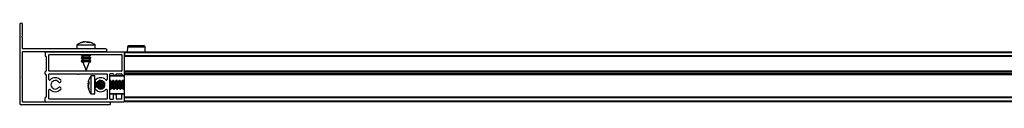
# Model space of a CAD drawing. Header units: millimetres. Extents: x 3234.056 to 3234.956, y 3470.282 to 3471.182.
# Tile 1 of 10: x 3234.056 to 3234.49, y 3470.282 to 3470.318. Entities that reach past the tile are written whole.
import ezdxf

# ---------------------------------------------------------------- set-up
doc = ezdxf.new("R2010")
doc.units = ezdxf.units.MM
doc.layers.add('SANINDUSA', color=3, linetype='Continuous')

msp = doc.modelspace()

# ---------------------------------------------------------------- linework, layer by layer
at = {"layer": 'SANINDUSA'}
for p, q in [((3234.055539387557, 3470.316906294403), (3234.055539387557, 3470.282106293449)), ((3234.056739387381, 3470.312059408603), (3234.056739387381, 3470.316906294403)), ((3234.056715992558, 3470.311995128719), (3234.056509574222, 3470.311749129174)), ((3234.056509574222, 3470.31136345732), (3234.056715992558, 3470.311117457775)), ((3234.056739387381, 3470.306306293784), (3234.056739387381, 3470.311053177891)), ((3234.093439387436, 3470.306206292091), (3234.056839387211, 3470.306206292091)), ((3234.056839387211, 3470.305006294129), (3234.093439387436, 3470.305006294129)), ((3234.080789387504, 3470.307929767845), (3234.080789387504, 3470.306206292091)), ((3234.080789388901, 3470.307929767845), (3234.088789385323, 3470.307929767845)), ((3234.081279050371, 3470.308267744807), (3234.080839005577, 3470.307924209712)), ((3234.082773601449, 3470.308927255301), (3234.084033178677, 3470.309260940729)), ((3234.0833360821, 3470.308927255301), (3234.082773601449, 3470.308927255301)), ((3234.083027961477, 3470.305006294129), (3234.082799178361, 3470.304856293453)), ((3234.082950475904, 3470.305006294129), (3234.082988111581, 3470.304980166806)), ((3234.084664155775, 3470.309260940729), (3234.0833360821, 3470.308927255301)), ((3234.084780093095, 3470.309260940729), (3234.084081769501, 3470.309063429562)), ((3234.085638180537, 3470.308927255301), (3234.084664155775, 3470.309260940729)), ((3234.085494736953, 3470.309054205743), (3234.084780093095, 3470.309260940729)), ((3234.084798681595, 3470.309260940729), (3234.085497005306, 3470.309063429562)), ((3234.084914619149, 3470.309260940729), (3234.08491174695, 3470.309190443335)), ((3234.084914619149, 3470.309260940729), (3234.085508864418, 3470.309111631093)), ((3234.085477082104, 3470.308982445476), (3234.085545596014, 3470.309260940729)), ((3234.085545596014, 3470.309260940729), (3234.086423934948, 3470.308927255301)), ((3234.086423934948, 3470.308927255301), (3234.085638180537, 3470.308927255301)), ((3234.086625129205, 3470.308927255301), (3234.086242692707, 3470.308927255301)), ((3234.086474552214, 3470.304856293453), (3234.086703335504, 3470.305006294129)), ((3234.088789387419, 3470.306206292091), (3234.088789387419, 3470.307929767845)), ((3234.102998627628, 3470.306960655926), (3234.102980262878, 3470.304856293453)), ((3234.110858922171, 3470.306960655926), (3234.102998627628, 3470.306960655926)), ((3234.11087728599, 3470.304856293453), (3234.110858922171, 3470.306960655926)), ((3234.056739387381, 3470.294156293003), (3234.056739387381, 3470.304906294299)), ((3234.066739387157, 3470.304556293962), (3234.066739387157, 3470.303156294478)), ((3234.067039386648, 3470.304856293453), (3234.101439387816, 3470.304856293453)), ((3234.067139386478, 3470.302856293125), (3234.067039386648, 3470.302856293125)), ((3234.06723938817, 3470.302756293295), (3234.06723938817, 3470.296456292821)), ((3234.068439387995, 3470.296456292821), (3234.068439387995, 3470.303556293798)), ((3234.068539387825, 3470.303656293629), (3234.100439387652, 3470.303656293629)), ((3234.082745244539, 3470.302348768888), (3234.082988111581, 3470.302180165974)), ((3234.082745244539, 3470.300948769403), (3234.082988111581, 3470.30078016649)), ((3234.08310422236, 3470.303656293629), (3234.082757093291, 3470.303428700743)), ((3234.083342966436, 3470.302412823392), (3234.082757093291, 3470.302028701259)), ((3234.083342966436, 3470.301012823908), (3234.082757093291, 3470.300628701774)), ((3234.083329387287, 3470.302671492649), (3234.082757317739, 3470.302449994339)), ((3234.083329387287, 3470.301271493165), (3234.082757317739, 3470.301049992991)), ((3234.08277046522, 3470.303290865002), (3234.083380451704, 3470.303042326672)), ((3234.08277046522, 3470.301890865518), (3234.083380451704, 3470.301642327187)), ((3234.082878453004, 3470.303656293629), (3234.082988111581, 3470.303580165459)), ((3234.083329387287, 3470.303081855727), (3234.083329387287, 3470.302403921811)), ((3234.083329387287, 3470.301681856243), (3234.083329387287, 3470.301003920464)), ((3234.086808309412, 3470.30242172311), (3234.08619832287, 3470.302670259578)), ((3234.086808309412, 3470.301021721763), (3234.08619832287, 3470.301270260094)), ((3234.086249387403, 3470.303308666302), (3234.086779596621, 3470.303656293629)), ((3234.086249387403, 3470.302649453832), (3234.086249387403, 3470.303343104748)), ((3234.086249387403, 3470.303041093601), (3234.086821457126, 3470.303262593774)), ((3234.086249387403, 3470.301908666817), (3234.086821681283, 3470.302283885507)), ((3234.086249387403, 3470.301249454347), (3234.086249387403, 3470.301943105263)), ((3234.086249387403, 3470.301641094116), (3234.086821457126, 3470.30186259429)), ((3234.086249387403, 3470.30050866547), (3234.086821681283, 3470.300883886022)), ((3234.086522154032, 3470.304887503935), (3234.086622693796, 3470.304856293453)), ((3234.086700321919, 3470.304856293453), (3234.086590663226, 3470.304932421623)), ((3234.086833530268, 3470.303363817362), (3234.086590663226, 3470.303532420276)), ((3234.086833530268, 3470.301963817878), (3234.086590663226, 3470.302132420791)), ((3234.086833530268, 3470.300563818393), (3234.086590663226, 3470.300732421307)), ((3234.100539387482, 3470.303556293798), (3234.100539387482, 3470.296456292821)), ((3234.101739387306, 3470.304856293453), (3234.101739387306, 3470.304556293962)), ((3234.101739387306, 3470.304856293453), (3234.931739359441, 3470.304856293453)), ((3234.101739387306, 3470.304556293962), (3234.931739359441, 3470.304556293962)), ((3234.101739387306, 3470.304556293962), (3234.101739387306, 3470.303156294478)), ((3234.101739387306, 3470.294956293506), (3234.101739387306, 3470.304556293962)), ((3234.931739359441, 3470.303156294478), (3234.101739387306, 3470.303156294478)), ((3234.931739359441, 3470.302856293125), (3234.101739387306, 3470.302856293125)), ((3234.931739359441, 3470.302756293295), (3234.101739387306, 3470.302756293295)), ((3234.067039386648, 3470.296356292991), (3234.067139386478, 3470.296356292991)), ((3234.100439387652, 3470.296356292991), (3234.068539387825, 3470.296356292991)), ((3234.08277046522, 3470.300490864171), (3234.083452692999, 3470.300212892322)), ((3234.083389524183, 3470.300253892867), (3234.084789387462, 3470.296706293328)), ((3234.086249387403, 3470.300406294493), (3234.083619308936, 3470.300406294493)), ((3234.084789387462, 3470.296706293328), (3234.086249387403, 3470.300406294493)), ((3234.086172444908, 3470.300211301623), (3234.086821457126, 3470.300462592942)), ((3234.086249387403, 3470.300406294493), (3234.086249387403, 3470.300543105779)), ((3234.101739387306, 3470.296456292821), (3234.931739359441, 3470.296456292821)), ((3234.101739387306, 3470.296356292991), (3234.931739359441, 3470.296356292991)), ((3234.056739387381, 3470.282806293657), (3234.056739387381, 3470.293556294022)), ((3234.066739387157, 3470.295156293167), (3234.066739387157, 3470.2960562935)), ((3234.067139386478, 3470.294856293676), (3234.067039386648, 3470.294856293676)), ((3234.06723938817, 3470.294756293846), (3234.06723938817, 3470.28495629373)), ((3234.068439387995, 3470.292660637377), (3234.068439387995, 3470.295056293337)), ((3234.068539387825, 3470.295156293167), (3234.08093938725, 3470.295156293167)), ((3234.081539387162, 3470.295156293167), (3234.093939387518, 3470.295156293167)), ((3234.085897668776, 3470.292153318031), (3234.085811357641, 3470.291769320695)), ((3234.085997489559, 3470.292430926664), (3234.085997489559, 3470.292510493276)), ((3234.086982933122, 3470.294292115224), (3234.086803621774, 3470.294046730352)), ((3234.088718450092, 3470.294356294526), (3234.086994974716, 3470.294356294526)), ((3234.086994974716, 3470.286356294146), (3234.086994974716, 3470.294356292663)), ((3234.088718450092, 3470.286356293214), (3234.088718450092, 3470.294356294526)), ((3234.088719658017, 3470.291994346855), (3234.088718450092, 3470.292016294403)), ((3234.091015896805, 3470.292243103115), (3234.090851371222, 3470.29181629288)), ((3234.091101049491, 3470.292251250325), (3234.0908868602, 3470.291764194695)), ((3234.09102821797, 3470.292085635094), (3234.091041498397, 3470.292245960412)), ((3234.091664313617, 3470.29181629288), (3234.091403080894, 3470.292249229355)), ((3234.094039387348, 3470.295056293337), (3234.094039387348, 3470.292660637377)), ((3234.095239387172, 3470.284156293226), (3234.095239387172, 3470.295056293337)), ((3234.101739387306, 3470.294156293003), (3234.095239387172, 3470.294156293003)), ((3234.095272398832, 3470.292389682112), (3234.095239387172, 3470.292304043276)), ((3234.095349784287, 3470.29236207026), (3234.095239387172, 3470.292111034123)), ((3234.096739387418, 3470.295156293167), (3234.095339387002, 3470.295156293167)), ((3234.095370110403, 3470.292401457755), (3234.09537006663, 3470.292401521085)), ((3234.101739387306, 3470.294356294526), (3234.095439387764, 3470.294356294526)), ((3234.095864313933, 3470.29181629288), (3234.095528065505, 3470.292373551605)), ((3234.096672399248, 3470.292389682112), (3234.096451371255, 3470.29181629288)), ((3234.096749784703, 3470.29236207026), (3234.096486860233, 3470.291764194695)), ((3234.096770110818, 3470.292401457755), (3234.096770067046, 3470.292401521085)), ((3234.096839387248, 3470.294956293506), (3234.096839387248, 3470.295056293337)), ((3234.097264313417, 3470.29181629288), (3234.09692806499, 3470.292373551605)), ((3234.098072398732, 3470.292389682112), (3234.097851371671, 3470.29181629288)), ((3234.098149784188, 3470.29236207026), (3234.097886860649, 3470.291764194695)), ((3234.098039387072, 3470.295056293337), (3234.098039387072, 3470.294956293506)), ((3234.098139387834, 3470.295156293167), (3234.100439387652, 3470.295156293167)), ((3234.098170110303, 3470.292401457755), (3234.098170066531, 3470.292401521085)), ((3234.098664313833, 3470.29181629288), (3234.098328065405, 3470.292373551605)), ((3234.099472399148, 3470.292389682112), (3234.099251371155, 3470.29181629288)), ((3234.099549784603, 3470.29236207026), (3234.099286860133, 3470.291764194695)), ((3234.099570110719, 3470.292401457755), (3234.099570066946, 3470.292401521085)), ((3234.100064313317, 3470.29181629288), (3234.09972806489, 3470.292373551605)), ((3234.100539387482, 3470.294956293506), (3234.100539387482, 3470.295056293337)), ((3234.100872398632, 3470.292389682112), (3234.100651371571, 3470.29181629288)), ((3234.100949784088, 3470.29236207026), (3234.100686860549, 3470.291764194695)), ((3234.100970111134, 3470.292401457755), (3234.100970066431, 3470.292401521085)), ((3234.101464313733, 3470.29181629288), (3234.101128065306, 3470.292373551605)), ((3234.101739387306, 3470.2960562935), (3234.931739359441, 3470.2960562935)), ((3234.101739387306, 3470.2960562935), (3234.101739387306, 3470.295156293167)), ((3234.931739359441, 3470.295156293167), (3234.101739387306, 3470.295156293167)), ((3234.101739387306, 3470.294956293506), (3234.101739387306, 3470.294856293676)), ((3234.931739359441, 3470.294856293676), (3234.101739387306, 3470.294856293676)), ((3234.101739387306, 3470.294856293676), (3234.101739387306, 3470.294756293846)), ((3234.931739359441, 3470.294756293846), (3234.101739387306, 3470.294756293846)), ((3234.101739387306, 3470.285756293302), (3234.101739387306, 3470.294756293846)), ((3234.068439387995, 3470.284156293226), (3234.068439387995, 3470.288051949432)), ((3234.085805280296, 3470.291678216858), (3234.085663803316, 3470.29106561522)), ((3234.085663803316, 3470.29106561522), (3234.085997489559, 3470.291626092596)), ((3234.085663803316, 3470.290646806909), (3234.085764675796, 3470.291097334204)), ((3234.085663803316, 3470.290544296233), (3234.085794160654, 3470.291089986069)), ((3234.085997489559, 3470.290988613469), (3234.085663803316, 3470.29106561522)), ((3234.085997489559, 3470.290734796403), (3234.085663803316, 3470.2900657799)), ((3234.085663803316, 3470.290646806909), (3234.085940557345, 3470.290620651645)), ((3234.085663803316, 3470.290378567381), (3234.08587982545, 3470.289643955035)), ((3234.085857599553, 3470.289638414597), (3234.085663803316, 3470.290334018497)), ((3234.085663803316, 3470.290270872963), (3234.085830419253, 3470.289631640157)), ((3234.085663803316, 3470.290168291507), (3234.085794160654, 3470.289622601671)), ((3234.085663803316, 3470.2900657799), (3234.085997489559, 3470.288575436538)), ((3234.085997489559, 3470.288202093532), (3234.085663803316, 3470.28964697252)), ((3234.085828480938, 3470.289072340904), (3234.085663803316, 3470.289590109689)), ((3234.085678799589, 3470.289569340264), (3234.085821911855, 3470.288913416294)), ((3234.085997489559, 3470.291626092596), (3234.085997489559, 3470.290734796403)), ((3234.085997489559, 3470.288575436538), (3234.085997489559, 3470.288202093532)), ((3234.088718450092, 3470.288696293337), (3234.088719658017, 3470.288718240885)), ((3234.088918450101, 3470.291509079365), (3234.088918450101, 3470.289203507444)), ((3234.090264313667, 3470.29181629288), (3234.090189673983, 3470.291939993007)), ((3234.090909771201, 3470.29181629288), (3234.090229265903, 3470.29181629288)), ((3234.090334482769, 3470.28868562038), (3234.090450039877, 3470.288948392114)), ((3234.090392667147, 3470.288655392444), (3234.090485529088, 3470.288896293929)), ((3234.090401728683, 3470.288896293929), (3234.091072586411, 3470.288896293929)), ((3234.091018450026, 3470.288998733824), (3234.091051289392, 3470.288931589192)), ((3234.091051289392, 3470.288931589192), (3234.09133658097, 3470.288458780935)), ((3234.092309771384, 3470.29181629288), (3234.09162926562, 3470.29181629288)), ((3234.091653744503, 3470.288502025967), (3234.091850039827, 3470.288948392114)), ((3234.091742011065, 3470.288523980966), (3234.091885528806, 3470.288896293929)), ((3234.091801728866, 3470.288896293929), (3234.092455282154, 3470.288896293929)), ((3234.092297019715, 3470.291934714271), (3234.092251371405, 3470.29181629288)), ((3234.092346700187, 3470.291900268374), (3234.092286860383, 3470.291764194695)), ((3234.092418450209, 3470.288998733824), (3234.092451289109, 3470.288931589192)), ((3234.092451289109, 3470.288931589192), (3234.092466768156, 3470.288905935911)), ((3234.094039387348, 3470.288051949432), (3234.094039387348, 3470.284156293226)), ((3234.095239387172, 3470.28895299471), (3234.095251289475, 3470.288931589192)), ((3234.095239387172, 3470.288896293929), (3234.095272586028, 3470.288896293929)), ((3234.095251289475, 3470.288931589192), (3234.095608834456, 3470.288339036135)), ((3234.095766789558, 3470.288311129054), (3234.09576683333, 3470.288311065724)), ((3234.095787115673, 3470.288350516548), (3234.096050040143, 3470.288948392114)), ((3234.096509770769, 3470.29181629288), (3234.09582926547, 3470.29181629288)), ((3234.095864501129, 3470.288322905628), (3234.096085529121, 3470.288896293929)), ((3234.096001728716, 3470.288896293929), (3234.096672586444, 3470.288896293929)), ((3234.096618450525, 3470.288998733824), (3234.096651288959, 3470.288931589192)), ((3234.096651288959, 3470.288931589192), (3234.097008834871, 3470.288339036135)), ((3234.097166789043, 3470.288311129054), (3234.097166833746, 3470.288311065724)), ((3234.097187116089, 3470.288350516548), (3234.097450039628, 3470.288948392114)), ((3234.097909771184, 3470.29181629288), (3234.097229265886, 3470.29181629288)), ((3234.097264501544, 3470.288322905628), (3234.097485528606, 3470.288896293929)), ((3234.097401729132, 3470.288896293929), (3234.098072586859, 3470.288896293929)), ((3234.098018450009, 3470.288998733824), (3234.098051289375, 3470.288931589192)), ((3234.098051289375, 3470.288931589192), (3234.098408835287, 3470.288339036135)), ((3234.098566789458, 3470.288311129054), (3234.098566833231, 3470.288311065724)), ((3234.098587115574, 3470.288350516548), (3234.098850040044, 3470.288948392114)), ((3234.0993097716, 3470.29181629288), (3234.098629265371, 3470.29181629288)), ((3234.098664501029, 3470.288322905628), (3234.098885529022, 3470.288896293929)), ((3234.098801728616, 3470.288896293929), (3234.099472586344, 3470.288896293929)), ((3234.099418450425, 3470.288998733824), (3234.099451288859, 3470.288931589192)), ((3234.099451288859, 3470.288931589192), (3234.099808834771, 3470.288339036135)), ((3234.099966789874, 3470.288311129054), (3234.099966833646, 3470.288311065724)), ((3234.099987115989, 3470.288350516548), (3234.100250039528, 3470.288948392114)), ((3234.100709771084, 3470.29181629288), (3234.100029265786, 3470.29181629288)), ((3234.100064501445, 3470.288322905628), (3234.100285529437, 3470.288896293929)), ((3234.100201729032, 3470.288896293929), (3234.10087258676, 3470.288896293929)), ((3234.10081844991, 3470.288998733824), (3234.100851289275, 3470.288931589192)), ((3234.100851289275, 3470.288931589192), (3234.101208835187, 3470.288339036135)), ((3234.101366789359, 3470.288311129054), (3234.101366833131, 3470.288311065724)), ((3234.101387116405, 3470.288350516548), (3234.101650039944, 3470.288948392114)), ((3234.101739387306, 3470.29181629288), (3234.101429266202, 3470.29181629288)), ((3234.101464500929, 3470.288322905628), (3234.101685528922, 3470.288896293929)), ((3234.101601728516, 3470.288896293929), (3234.101739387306, 3470.288896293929)), ((3234.066739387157, 3470.283156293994), (3234.066739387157, 3470.284556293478)), ((3234.067039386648, 3470.2848562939), (3234.067139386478, 3470.2848562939)), ((3234.093939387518, 3470.284056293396), (3234.068539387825, 3470.284056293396)), ((3234.086801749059, 3470.28666147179), (3234.086998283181, 3470.286408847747)), ((3234.086826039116, 3470.286620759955), (3234.087000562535, 3470.286404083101)), ((3234.086994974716, 3470.286356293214), (3234.088718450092, 3470.286356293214)), ((3234.095239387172, 3470.286556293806), (3234.101739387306, 3470.286556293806)), ((3234.095339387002, 3470.284056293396), (3234.096739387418, 3470.284056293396)), ((3234.095439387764, 3470.286356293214), (3234.101739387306, 3470.286356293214)), ((3234.096839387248, 3470.284156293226), (3234.096839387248, 3470.285756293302)), ((3234.098039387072, 3470.285756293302), (3234.098039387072, 3470.284156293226)), ((3234.100439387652, 3470.284056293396), (3234.098139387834, 3470.284056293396)), ((3234.100539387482, 3470.284156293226), (3234.100539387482, 3470.285756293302)), ((3234.101739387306, 3470.283156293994), (3234.101739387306, 3470.285756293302)), ((3234.101739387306, 3470.28495629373), (3234.931739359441, 3470.28495629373)), ((3234.931739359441, 3470.2848562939), (3234.101739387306, 3470.2848562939)), ((3234.931739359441, 3470.284556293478), (3234.101739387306, 3470.284556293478)), ((3234.101739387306, 3470.283156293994), (3234.101739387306, 3470.284556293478)), ((3234.095239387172, 3470.281506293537), (3234.056139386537, 3470.281506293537)), ((3234.094939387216, 3470.282706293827), (3234.056839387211, 3470.282706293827)), ((3234.067039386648, 3470.282856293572), (3234.101439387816, 3470.282856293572)), ((3234.095539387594, 3470.281806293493), (3234.095539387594, 3470.282106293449)), ((3234.931739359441, 3470.283156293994), (3234.101739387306, 3470.283156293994)), ((3234.101739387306, 3470.283156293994), (3234.101739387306, 3470.282856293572)), ((3234.931739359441, 3470.282856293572), (3234.101739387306, 3470.282856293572))]:
    msp.add_line(p, q, dxfattribs=at)
at = {"layer": 'SANINDUSA', "flags": 128}
for points in [[(3234.082805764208, 3470.304856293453), (3234.083081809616, 3470.304956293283), (3234.083274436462, 3470.305006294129)], [(3234.082745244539, 3470.302348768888), (3234.082704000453, 3470.30240041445), (3234.082858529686, 3470.302475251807), (3234.083307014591, 3470.302501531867), (3234.083329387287, 3470.302501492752)], [(3234.082745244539, 3470.300948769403), (3234.082704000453, 3470.301000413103), (3234.082858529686, 3470.301075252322), (3234.083307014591, 3470.301101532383), (3234.083329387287, 3470.301101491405)], [(3234.08277046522, 3470.303290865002), (3234.082729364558, 3470.303312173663), (3234.082750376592, 3470.303424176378), (3234.083081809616, 3470.303556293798), (3234.083504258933, 3470.303656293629)], [(3234.08277046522, 3470.301890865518), (3234.082729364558, 3470.301912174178), (3234.082750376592, 3470.302024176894), (3234.083081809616, 3470.302156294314), (3234.083673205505, 3470.302288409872), (3234.084434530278, 3470.30240041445), (3234.085249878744, 3470.302475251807), (3234.085995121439, 3470.302501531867), (3234.086556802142, 3470.302475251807), (3234.086849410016, 3470.30240041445), (3234.086828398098, 3470.302288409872), (3234.086821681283, 3470.302283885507)], [(3234.08277046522, 3470.300490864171), (3234.082729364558, 3470.300512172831), (3234.082750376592, 3470.300624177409), (3234.083081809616, 3470.300756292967), (3234.083673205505, 3470.300888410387), (3234.084434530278, 3470.301000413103), (3234.085249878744, 3470.301075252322), (3234.085995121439, 3470.301101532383), (3234.086556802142, 3470.301075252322), (3234.086849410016, 3470.301000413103), (3234.086828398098, 3470.300888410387), (3234.086821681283, 3470.300883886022)], [(3234.08358558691, 3470.302506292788), (3234.083343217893, 3470.302412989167), (3234.083342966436, 3470.302412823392)], [(3234.08358558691, 3470.301106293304), (3234.083343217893, 3470.301012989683), (3234.083342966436, 3470.301012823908)], [(3234.083619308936, 3470.303206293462), (3234.084028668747, 3470.303299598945), (3234.08456197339, 3470.303379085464), (3234.085135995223, 3470.303432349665), (3234.08566115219, 3470.303451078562), (3234.086055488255, 3470.303432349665), (3234.08625746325, 3470.303379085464), (3234.086249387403, 3470.30330947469)], [(3234.083619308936, 3470.301806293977), (3234.084028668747, 3470.301899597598), (3234.08456197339, 3470.30197908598), (3234.085135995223, 3470.302032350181), (3234.08566115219, 3470.302051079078), (3234.086055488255, 3470.302032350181), (3234.08625746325, 3470.30197908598), (3234.086249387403, 3470.301909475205)], [(3234.083619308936, 3470.300406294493), (3234.084028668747, 3470.300499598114), (3234.08456197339, 3470.300579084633), (3234.085135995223, 3470.300632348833), (3234.08566115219, 3470.30065107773), (3234.086055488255, 3470.300632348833), (3234.08625746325, 3470.300579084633), (3234.086249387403, 3470.300509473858)], [(3234.086522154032, 3470.303487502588), (3234.086711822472, 3470.303424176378), (3234.08687477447, 3470.303312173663), (3234.086821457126, 3470.303262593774)], [(3234.086522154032, 3470.302087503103), (3234.086711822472, 3470.302024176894), (3234.08687477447, 3470.301912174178), (3234.086821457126, 3470.30186259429)], [(3234.086522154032, 3470.300687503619), (3234.086711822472, 3470.300624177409), (3234.08687477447, 3470.300512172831), (3234.086821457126, 3470.300462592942)], [(3234.093872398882, 3470.292389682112), (3234.093924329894, 3470.292440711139), (3234.09393288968, 3470.292437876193)], [(3234.095239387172, 3470.291705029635), (3234.095249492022, 3470.291836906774), (3234.09532433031, 3470.292291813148), (3234.095436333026, 3470.292452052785), (3234.095528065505, 3470.292373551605)], [(3234.095239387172, 3470.292228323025), (3234.095249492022, 3470.292299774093), (3234.09532433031, 3470.292440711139), (3234.09537006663, 3470.292401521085)], [(3234.097187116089, 3470.288350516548), (3234.097100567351, 3470.288260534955), (3234.096968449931, 3470.288419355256), (3234.096836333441, 3470.288873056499), (3234.096724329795, 3470.289552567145), (3234.096649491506, 3470.290354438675), (3234.096623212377, 3470.291156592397), (3234.096649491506, 3470.291836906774), (3234.096724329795, 3470.292291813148), (3234.096836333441, 3470.292452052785), (3234.09692806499, 3470.292373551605)], [(3234.096628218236, 3470.292085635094), (3234.096649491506, 3470.292299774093), (3234.096724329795, 3470.292440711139), (3234.096770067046, 3470.292401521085)], [(3234.098587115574, 3470.288350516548), (3234.098500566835, 3470.288260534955), (3234.098368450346, 3470.288419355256), (3234.098236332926, 3470.288873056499), (3234.09812433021, 3470.289552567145), (3234.098049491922, 3470.290354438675), (3234.098023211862, 3470.291156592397), (3234.098049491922, 3470.291836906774), (3234.09812433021, 3470.292291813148), (3234.098236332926, 3470.292452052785), (3234.098328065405, 3470.292373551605)], [(3234.098028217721, 3470.292085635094), (3234.098049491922, 3470.292299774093), (3234.09812433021, 3470.292440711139), (3234.098170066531, 3470.292401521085)], [(3234.099987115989, 3470.288350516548), (3234.099900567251, 3470.288260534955), (3234.099768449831, 3470.288419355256), (3234.099636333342, 3470.288873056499), (3234.099524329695, 3470.289552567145), (3234.099449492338, 3470.290354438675), (3234.099423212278, 3470.291156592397), (3234.099449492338, 3470.291836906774), (3234.099524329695, 3470.292291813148), (3234.099636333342, 3470.292452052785), (3234.09972806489, 3470.292373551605)], [(3234.099428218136, 3470.292085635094), (3234.099449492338, 3470.292299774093), (3234.099524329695, 3470.292440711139), (3234.099570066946, 3470.292401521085)], [(3234.101387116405, 3470.288350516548), (3234.101300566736, 3470.288260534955), (3234.101168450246, 3470.288419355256), (3234.101036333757, 3470.288873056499), (3234.100924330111, 3470.289552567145), (3234.100849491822, 3470.290354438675), (3234.100823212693, 3470.291156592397), (3234.100849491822, 3470.291836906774), (3234.100924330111, 3470.292291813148), (3234.101036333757, 3470.292452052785), (3234.101128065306, 3470.292373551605)], [(3234.100828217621, 3470.292085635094), (3234.100849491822, 3470.292299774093), (3234.100924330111, 3470.292440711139), (3234.100970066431, 3470.292401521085)], [(3234.090318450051, 3470.289021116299), (3234.090225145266, 3470.289332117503), (3234.090145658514, 3470.289806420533), (3234.090092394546, 3470.290370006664), (3234.090073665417, 3470.290934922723), (3234.090092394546, 3470.291413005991), (3234.090145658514, 3470.291729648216), (3234.090225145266, 3470.291835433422), (3234.090259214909, 3470.29181629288)], [(3234.091718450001, 3470.289021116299), (3234.091625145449, 3470.289332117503), (3234.091545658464, 3470.289806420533), (3234.091492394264, 3470.290370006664), (3234.091473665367, 3470.290934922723), (3234.091492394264, 3470.291413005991), (3234.091545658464, 3470.291729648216), (3234.091625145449, 3470.291835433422), (3234.091659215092, 3470.29181629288)], [(3234.095787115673, 3470.288350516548), (3234.095700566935, 3470.288260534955), (3234.095568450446, 3470.288419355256), (3234.095436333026, 3470.288873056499), (3234.09532433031, 3470.289552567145), (3234.095249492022, 3470.290354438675), (3234.095239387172, 3470.290533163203)], [(3234.095918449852, 3470.289021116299), (3234.095825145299, 3470.289332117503), (3234.09574565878, 3470.289806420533), (3234.09569239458, 3470.290370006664), (3234.095673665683, 3470.290934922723), (3234.09569239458, 3470.291413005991), (3234.09574565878, 3470.291729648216), (3234.095825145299, 3470.291835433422), (3234.095859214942, 3470.29181629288)], [(3234.095864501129, 3470.288322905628), (3234.095812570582, 3470.28827187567), (3234.09576683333, 3470.288311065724)], [(3234.097318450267, 3470.289021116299), (3234.097225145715, 3470.289332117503), (3234.097145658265, 3470.289806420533), (3234.097092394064, 3470.290370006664), (3234.097073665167, 3470.290934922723), (3234.097092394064, 3470.291413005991), (3234.097145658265, 3470.291729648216), (3234.097225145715, 3470.291835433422), (3234.097259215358, 3470.29181629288)], [(3234.097264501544, 3470.288322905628), (3234.097212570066, 3470.28827187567), (3234.097166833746, 3470.288311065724)], [(3234.098718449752, 3470.289021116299), (3234.0986251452, 3470.289332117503), (3234.09854565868, 3470.289806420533), (3234.09849239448, 3470.290370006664), (3234.098473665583, 3470.290934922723), (3234.09849239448, 3470.291413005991), (3234.09854565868, 3470.291729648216), (3234.0986251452, 3470.291835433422), (3234.098659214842, 3470.29181629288)], [(3234.098664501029, 3470.288322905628), (3234.098612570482, 3470.28827187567), (3234.098566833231, 3470.288311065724)], [(3234.100118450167, 3470.289021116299), (3234.100025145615, 3470.289332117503), (3234.099945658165, 3470.289806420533), (3234.099892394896, 3470.290370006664), (3234.099873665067, 3470.290934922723), (3234.099892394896, 3470.291413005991), (3234.099945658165, 3470.291729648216), (3234.100025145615, 3470.291835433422), (3234.100059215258, 3470.29181629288)], [(3234.100064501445, 3470.288322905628), (3234.100012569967, 3470.28827187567), (3234.099966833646, 3470.288311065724)], [(3234.101518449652, 3470.289021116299), (3234.1014251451, 3470.289332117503), (3234.101345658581, 3470.289806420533), (3234.10129239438, 3470.290370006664), (3234.101273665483, 3470.290934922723), (3234.10129239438, 3470.291413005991), (3234.101345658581, 3470.291729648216), (3234.1014251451, 3470.291835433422), (3234.101459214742, 3470.29181629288)], [(3234.101464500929, 3470.288322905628), (3234.101412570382, 3470.28827187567), (3234.101366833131, 3470.288311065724)]]:
    msp.add_lwpolyline(points, dxfattribs=at)
at = {"layer": 'SANINDUSA'}
for centre, radius, start, end in [((3234.056139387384, 3470.316906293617), 0.0006000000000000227, 0, 180), ((3234.056739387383, 3470.311556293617), 0.0002999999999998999, 139.9999999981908, 220.0000000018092), ((3234.056639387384, 3470.312059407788), 9.999999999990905e-05, 319.9999999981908, 0), ((3234.056639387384, 3470.311053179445), 0.0001000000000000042, 0, 40.00000000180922), ((3234.056839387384, 3470.306306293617), 0.0001000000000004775, 180, 270), ((3234.056839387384, 3470.304906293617), 0.0001000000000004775, 90, 180), ((3234.093439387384, 3470.305606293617), 0.0006000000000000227, 270, 90), ((3234.103498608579, 3470.306956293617), 0.0005000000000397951, 90, 179.5000000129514), ((3234.110358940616, 3470.306956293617), 0.0005000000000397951, 0.4999999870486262, 90), ((3234.067039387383, 3470.304556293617), 0.0003000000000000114, 90, 180), ((3234.067039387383, 3470.303156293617), 0.0003000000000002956, 180, 270), ((3234.067139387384, 3470.302756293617), 9.999999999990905e-05, 0, 90), ((3234.068539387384, 3470.303556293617), 9.999999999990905e-05, 90, 180), ((3234.100439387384, 3470.303556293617), 9.999999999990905e-05, 0, 90), ((3234.101439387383, 3470.304556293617), 0.0003000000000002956, 0, 90), ((3234.067039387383, 3470.296056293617), 0.0003000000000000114, 90, 180), ((3234.067139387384, 3470.296456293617), 0.0001000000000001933, 270, 0), ((3234.068539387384, 3470.296456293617), 9.999999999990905e-05, 180, 270), ((3234.100439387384, 3470.296456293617), 9.999999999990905e-05, 270, 0), ((3234.056864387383, 3470.293856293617), 0.0003249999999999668, 112.6198649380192, 247.3801350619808), ((3234.067039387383, 3470.295156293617), 0.0003000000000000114, 180, 270), ((3234.067139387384, 3470.294756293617), 0.0001000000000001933, 0, 90), ((3234.068539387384, 3470.295056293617), 0.0001000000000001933, 90, 180), ((3234.068739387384, 3470.292660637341), 0.0003000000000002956, 180, 317.3320744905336), ((3234.071239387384, 3470.290356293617), 0.003100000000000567, 39.79181950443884, 137.3320744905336), ((3234.071239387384, 3470.290356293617), 0.001899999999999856, 39.79181950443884, 320.2081804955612), ((3234.073160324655, 3470.291956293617), 0.000600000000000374, 219.7918195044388, 39.79181950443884), ((3234.081239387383, 3470.295281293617), 0.0003250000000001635, 202.6198649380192, 337.3801350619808), ((3234.089318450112, 3470.291956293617), 0.000600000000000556, 140.2081804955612, 320.2081804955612), ((3234.091239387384, 3470.290356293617), 0.003100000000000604, 42.66792550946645, 140.2081804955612), ((3234.091239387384, 3470.290356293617), 0.001900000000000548, 219.7918195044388, 140.2081804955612), ((3234.099675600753, 3470.290887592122), 0.00867046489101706, 170.9454937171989, 196.2617672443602), ((3234.093739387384, 3470.292660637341), 0.0002999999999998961, 222.6679255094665, 0), ((3234.093939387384, 3470.295056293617), 9.999999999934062e-05, 0, 90), ((3234.095339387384, 3470.295056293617), 0.0001000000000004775, 90, 180), ((3234.095439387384, 3470.294156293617), 0.0002000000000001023, 90, 180), ((3234.096739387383, 3470.295056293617), 0.0001000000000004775, 0, 90), ((3234.097439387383, 3470.294956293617), 0.0006000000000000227, 180, 0), ((3234.098139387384, 3470.295056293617), 9.999999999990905e-05, 90, 180), ((3234.100439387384, 3470.295056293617), 9.999999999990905e-05, 0, 90), ((3234.101139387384, 3470.294956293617), 0.0006000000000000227, 180, 0), ((3234.068739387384, 3470.288051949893), 0.0002999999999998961, 42.66792550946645, 180), ((3234.071239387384, 3470.290356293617), 0.003100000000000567, 222.6679255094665, 320.2081804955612), ((3234.073160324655, 3470.288756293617), 0.0006000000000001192, 320.2081804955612, 140.2081804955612), ((3234.089318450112, 3470.288756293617), 0.0006000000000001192, 39.79181950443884, 219.7918195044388), ((3234.091239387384, 3470.290356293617), 0.003100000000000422, 219.7918195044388, 317.3320744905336), ((3234.102001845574, 3470.291134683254), 0.01237842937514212, 178.5780993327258, 189.3112068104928), ((3234.104184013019, 3470.291079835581), 0.0117592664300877, 176.3806862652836, 190.0177718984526), ((3234.10131913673, 3470.290900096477), 0.008444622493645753, 177.2370047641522, 188.939223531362), ((3234.093739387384, 3470.288051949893), 0.0002999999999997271, 0, 137.3320744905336), ((3234.067039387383, 3470.284556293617), 0.0003000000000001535, 90, 180), ((3234.067139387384, 3470.284956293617), 9.999999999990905e-05, 270, 0), ((3234.068539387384, 3470.284156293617), 0.0001000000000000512, 180, 270), ((3234.093939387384, 3470.284156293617), 0.0001000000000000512, 270, 0), ((3234.095439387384, 3470.286556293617), 0.0002000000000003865, 180, 270), ((3234.095339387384, 3470.284156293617), 0.0001000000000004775, 180, 270), ((3234.096739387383, 3470.284156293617), 0.0001000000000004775, 270, 0), ((3234.097439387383, 3470.285756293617), 0.0006000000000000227, 0, 180), ((3234.098139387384, 3470.284156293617), 9.999999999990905e-05, 180, 270), ((3234.100439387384, 3470.284156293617), 9.999999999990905e-05, 270, 0), ((3234.101139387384, 3470.285756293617), 0.0006000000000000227, 0, 180), ((3234.056139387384, 3470.282106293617), 0.0006000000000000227, 180, 270), ((3234.056839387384, 3470.282806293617), 0.0001000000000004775, 180, 270), ((3234.067039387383, 3470.283156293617), 0.0003000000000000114, 180, 270), ((3234.094939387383, 3470.282106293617), 0.0006000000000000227, 0, 90), ((3234.095239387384, 3470.281806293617), 0.0003000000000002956, 270, 0), ((3234.101439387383, 3470.283156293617), 0.0003000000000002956, 270, 0)]:
    msp.add_arc(centre, radius, start, end, dxfattribs=at)
for centre, major_axis, ratio, start_param, end_param in [((3234.084789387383, 3470.303201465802), (0.001459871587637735, 0.0001442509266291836), 0.1342352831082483, 6.26992220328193, 8.770390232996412), ((3234.084789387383, 3470.301801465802), (0.001459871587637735, 0.0001442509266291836), 0.1342352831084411, 6.269922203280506, 8.770390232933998), ((3234.084789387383, 3470.300401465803), (0.001459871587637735, 0.0001442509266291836), 0.1342352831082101, 6.269922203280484, 8.770390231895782), ((3234.090323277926, 3470.290356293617), (-9.627276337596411e-05, 0.001459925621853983), 0.1530753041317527, 6.273091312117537, 8.998170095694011), ((3234.091723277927, 3470.290356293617), (-9.627276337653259e-05, 0.001459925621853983), 0.1530753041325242, 6.273091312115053, 8.998170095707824), ((3234.093123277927, 3470.290356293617), (-9.627276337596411e-05, 0.001459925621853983), 0.1530753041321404, 0.861834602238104, 2.10844266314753), ((3234.095923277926, 3470.290356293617), (-9.627276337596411e-05, 0.001459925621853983), 0.1530753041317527, 6.273091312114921, 8.99817009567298), ((3234.097323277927, 3470.290356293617), (-9.627276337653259e-05, 0.001459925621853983), 0.1530753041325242, 6.273091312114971, 8.998170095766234), ((3234.098723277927, 3470.290356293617), (-9.627276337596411e-05, 0.001459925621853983), 0.1530753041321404, 6.273091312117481, 8.998170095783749), ((3234.100123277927, 3470.290356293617), (-9.627276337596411e-05, 0.001459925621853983), 0.1530753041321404, 6.273091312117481, 8.998170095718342), ((3234.101523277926, 3470.290356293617), (-9.627276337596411e-05, 0.001459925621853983), 0.1530753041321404, 6.273091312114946, 8.998170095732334)]:
    msp.add_ellipse(centre, major_axis=major_axis, ratio=ratio, start_param=start_param, end_param=end_param, dxfattribs=at)
for points, knots in [([(3234.084094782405, 3470.309253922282), (3234.084043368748, 3470.309253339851), (3234.083508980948, 3470.309247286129), (3234.082516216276, 3470.308919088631), (3234.081464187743, 3470.308464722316), (3234.080969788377, 3470.308039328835), (3234.08085008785, 3470.307936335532)], [0, 0, 0, 0, 0.04337217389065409, 0.4508055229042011, 0.8670328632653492, 0.9999999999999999, 0.9999999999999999, 0.9999999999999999, 0.9999999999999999]), ([(3234.088749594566, 3470.307925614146), (3234.088501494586, 3470.308114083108), (3234.087890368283, 3470.30857832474), (3234.086777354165, 3470.309052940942), (3234.085907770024, 3470.309189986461), (3234.085488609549, 3470.309256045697)], [0, 0, 0, 0, 0.2614453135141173, 0.643998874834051, 1, 1, 1, 1]), ([(3234.110358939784, 3470.307456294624), (3234.110312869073, 3470.307456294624), (3234.110241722, 3470.307456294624), (3234.109814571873, 3470.307456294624), (3234.109371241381, 3470.307456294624), (3234.10882547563, 3470.307456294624), (3234.108026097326, 3470.307456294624), (3234.106928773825, 3470.307456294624), (3234.105831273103, 3470.307456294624), (3234.105031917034, 3470.307456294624), (3234.104486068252, 3470.307456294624), (3234.104042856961, 3470.307456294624), (3234.103615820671, 3470.307456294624), (3234.1035446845, 3470.307456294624), (3234.103498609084, 3470.307456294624)], [0, 0, 0, 0, 0.1197198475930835, 0.1848835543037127, 0.2500000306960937, 0.3151639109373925, 0.3802787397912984, 0.4999998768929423, 0.6197210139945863, 0.6848858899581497, 0.7499996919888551, 0.8151636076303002, 0.8802801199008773, 1, 1, 1, 1]), ([(3234.083329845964, 3470.303081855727), (3234.083329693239, 3470.303081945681), (3234.083302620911, 3470.303097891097), (3234.083387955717, 3470.303141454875), (3234.083544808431, 3470.3031854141), (3234.083619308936, 3470.303206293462)], [0, 0, 0, 0, 0.002969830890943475, 0.526439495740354, 1, 1, 1, 1]), ([(3234.083329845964, 3470.301681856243), (3234.083329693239, 3470.301681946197), (3234.083302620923, 3470.301697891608), (3234.083387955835, 3470.301741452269), (3234.083544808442, 3470.301785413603), (3234.083619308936, 3470.301806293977)], [0, 0, 0, 0, 0.002969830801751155, 0.5264392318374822, 0.9999999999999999, 0.9999999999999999, 0.9999999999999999, 0.9999999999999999]), ([(3234.08358558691, 3470.302506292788), (3234.08369290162, 3470.302530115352), (3234.083907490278, 3470.30257775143), (3234.084367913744, 3470.302639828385), (3234.084865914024, 3470.30268649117), (3234.085304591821, 3470.302710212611), (3234.085670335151, 3470.302716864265), (3234.085964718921, 3470.30270816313), (3234.086160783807, 3470.302689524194), (3234.086188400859, 3470.302667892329), (3234.086195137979, 3470.302662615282)], [0, 0, 0, 0, 0.1479654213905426, 0.2958746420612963, 0.4428198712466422, 0.5884082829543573, 0.6877245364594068, 0.8097269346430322, 0.9535832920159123, 1, 1, 1, 1]), ([(3234.08358558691, 3470.301106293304), (3234.083692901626, 3470.301130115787), (3234.083907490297, 3470.301177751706), (3234.084367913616, 3470.301239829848), (3234.084865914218, 3470.301286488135), (3234.085304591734, 3470.30131021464), (3234.085670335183, 3470.301316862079), (3234.08596471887, 3470.301308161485), (3234.086160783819, 3470.301289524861), (3234.08618840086, 3470.301267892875), (3234.086195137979, 3470.301262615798)], [0, 0, 0, 0, 0.1479654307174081, 0.2958746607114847, 0.4428198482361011, 0.5884082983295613, 0.6877245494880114, 0.8097269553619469, 0.9535832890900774, 1, 1, 1, 1]), ([(3234.083398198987, 3470.300257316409), (3234.083397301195, 3470.300277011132), (3234.083395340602, 3470.300320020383), (3234.083540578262, 3470.300375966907), (3234.083619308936, 3470.300406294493)], [0, 0, 0, 0, 0.4579183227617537, 1, 1, 1, 1]), ([(3234.086966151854, 3470.294306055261), (3234.086724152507, 3470.293947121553), (3234.086220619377, 3470.293200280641), (3234.085844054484, 3470.292280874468), (3234.085782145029, 3470.291748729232), (3234.085774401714, 3470.291682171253)], [0, 0, 0, 0, 0.4473841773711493, 0.9308816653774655, 1, 1, 1, 1]), ([(3234.085770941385, 3470.288987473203), (3234.085898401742, 3470.288546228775), (3234.086160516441, 3470.287638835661), (3234.086619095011, 3470.286757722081), (3234.086969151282, 3470.286395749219), (3234.086980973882, 3470.286383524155)], [0, 0, 0, 0, 0.4776991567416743, 0.9823601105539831, 1, 1, 1, 1]), ([(3234.089540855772, 3470.289304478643), (3234.08952219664, 3470.289411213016), (3234.08948234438, 3470.289639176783), (3234.089438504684, 3470.290101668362), (3234.089414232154, 3470.290550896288), (3234.08940860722, 3470.290946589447), (3234.089411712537, 3470.291221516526), (3234.089423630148, 3470.291339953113), (3234.089426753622, 3470.291370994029)], [0, 0, 0, 0, 0.1884426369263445, 0.4024766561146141, 0.6145353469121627, 0.7591954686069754, 0.9368878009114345, 1, 1, 1, 1]), ([(3234.090401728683, 3470.288914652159), (3234.09039492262, 3470.288909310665), (3234.090369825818, 3470.28888961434), (3234.09034010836, 3470.288965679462), (3234.090318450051, 3470.289021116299)], [0, 0, 0, 0, 0.2711924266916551, 1, 1, 1, 1]), ([(3234.091018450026, 3470.288998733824), (3234.090994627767, 3470.289074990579), (3234.090946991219, 3470.289227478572), (3234.090884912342, 3470.289627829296), (3234.090838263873, 3470.290099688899), (3234.090814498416, 3470.290549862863), (3234.090807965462, 3470.290950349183), (3234.090816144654, 3470.291306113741), (3234.090842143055, 3470.291617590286), (3234.090874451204, 3470.291716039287), (3234.090889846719, 3470.291762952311)], [0, 0, 0, 0, 0.1364256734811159, 0.2728057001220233, 0.4082961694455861, 0.5425361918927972, 0.6341107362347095, 0.7465957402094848, 0.879247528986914, 0.9999999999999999, 0.9999999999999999, 0.9999999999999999, 0.9999999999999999]), ([(3234.091801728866, 3470.288914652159), (3234.091794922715, 3470.288909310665), (3234.091769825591, 3470.28888961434), (3234.091740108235, 3470.288965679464), (3234.091718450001, 3470.289021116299)], [0, 0, 0, 0, 0.2711924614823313, 1, 1, 1, 1]), ([(3234.092418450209, 3470.288998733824), (3234.092394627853, 3470.289074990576), (3234.092346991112, 3470.28922747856), (3234.092284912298, 3470.289627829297), (3234.092238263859, 3470.290099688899), (3234.092214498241, 3470.29054986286), (3234.092207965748, 3470.290950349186), (3234.092216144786, 3470.291306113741), (3234.092242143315, 3470.291617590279), (3234.092274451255, 3470.291716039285), (3234.092289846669, 3470.291762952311)], [0, 0, 0, 0, 0.136425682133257, 0.2728057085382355, 0.4082961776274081, 0.5425361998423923, 0.6341107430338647, 0.746595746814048, 0.8792475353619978, 0.9999999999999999, 0.9999999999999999, 0.9999999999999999, 0.9999999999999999]), ([(3234.096001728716, 3470.288914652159), (3234.095994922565, 3470.288909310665), (3234.095969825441, 3470.28888961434), (3234.095940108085, 3470.288965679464), (3234.095918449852, 3470.289021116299)], [0, 0, 0, 0, 0.2711924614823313, 1, 1, 1, 1]), ([(3234.096618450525, 3470.288998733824), (3234.096594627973, 3470.289074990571), (3234.096546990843, 3470.289227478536), (3234.096484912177, 3470.289627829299), (3234.096438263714, 3470.290099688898), (3234.096414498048, 3470.290549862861), (3234.096407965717, 3470.290950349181), (3234.096416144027, 3470.291306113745), (3234.096442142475, 3470.291617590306), (3234.096474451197, 3470.291716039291), (3234.096489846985, 3470.291762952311)], [0, 0, 0, 0, 0.1364256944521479, 0.2728057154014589, 0.4082961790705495, 0.5425361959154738, 0.6341107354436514, 0.7465957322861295, 0.8792475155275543, 1, 1, 1, 1]), ([(3234.097401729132, 3470.288914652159), (3234.097394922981, 3470.288909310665), (3234.097369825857, 3470.28888961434), (3234.097340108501, 3470.288965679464), (3234.097318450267, 3470.289021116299)], [0, 0, 0, 0, 0.2711924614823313, 1, 1, 1, 1]), ([(3234.098018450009, 3470.288998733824), (3234.097994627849, 3470.289074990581), (3234.097946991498, 3470.289227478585), (3234.097884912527, 3470.289627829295), (3234.097838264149, 3470.290099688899), (3234.097814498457, 3470.290549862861), (3234.097807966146, 3470.290950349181), (3234.097816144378, 3470.291306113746), (3234.097842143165, 3470.291617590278), (3234.097874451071, 3470.291716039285), (3234.097889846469, 3470.291762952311)], [0, 0, 0, 0, 0.1364256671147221, 0.2728056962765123, 0.408296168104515, 0.5425361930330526, 0.6341107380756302, 0.7465957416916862, 0.8792475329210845, 0.9999999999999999, 0.9999999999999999, 0.9999999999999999, 0.9999999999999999]), ([(3234.098801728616, 3470.288914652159), (3234.098794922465, 3470.288909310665), (3234.098769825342, 3470.28888961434), (3234.098740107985, 3470.288965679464), (3234.098718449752, 3470.289021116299)], [0, 0, 0, 0, 0.2711924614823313, 1, 1, 1, 1]), ([(3234.099418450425, 3470.288998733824), (3234.099394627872, 3470.289074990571), (3234.099346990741, 3470.289227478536), (3234.099284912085, 3470.289627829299), (3234.099238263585, 3470.290099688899), (3234.099214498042, 3470.290549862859), (3234.099207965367, 3470.290950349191), (3234.09921614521, 3470.291306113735), (3234.099242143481, 3470.29161759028), (3234.099274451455, 3470.291716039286), (3234.099289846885, 3470.291762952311)], [0, 0, 0, 0, 0.136425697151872, 0.2728057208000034, 0.4082961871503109, 0.542536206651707, 0.6341107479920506, 0.7465957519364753, 0.8792475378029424, 1, 1, 1, 1]), ([(3234.100201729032, 3470.288914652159), (3234.100194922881, 3470.288909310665), (3234.100169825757, 3470.28888961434), (3234.100140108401, 3470.288965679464), (3234.100118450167, 3470.289021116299)], [0, 0, 0, 0, 0.2711924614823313, 1, 1, 1, 1]), ([(3234.10081844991, 3470.288998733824), (3234.10079462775, 3470.289074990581), (3234.100746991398, 3470.289227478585), (3234.100684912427, 3470.289627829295), (3234.100638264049, 3470.290099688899), (3234.100614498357, 3470.290549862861), (3234.100607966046, 3470.290950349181), (3234.100616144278, 3470.291306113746), (3234.100642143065, 3470.291617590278), (3234.100674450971, 3470.291716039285), (3234.100689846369, 3470.291762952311)], [0, 0, 0, 0, 0.1364256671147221, 0.2728056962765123, 0.408296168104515, 0.5425361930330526, 0.6341107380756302, 0.7465957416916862, 0.8792475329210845, 0.9999999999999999, 0.9999999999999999, 0.9999999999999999, 0.9999999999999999]), ([(3234.101601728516, 3470.288914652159), (3234.101594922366, 3470.288909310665), (3234.101569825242, 3470.28888961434), (3234.101540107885, 3470.288965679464), (3234.101518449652, 3470.289021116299)], [0, 0, 0, 0, 0.2711924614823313, 1, 1, 1, 1])]:
    msp.add_open_spline(points, degree=3, knots=knots, dxfattribs=at)

doc.saveas('drawing.dxf')
